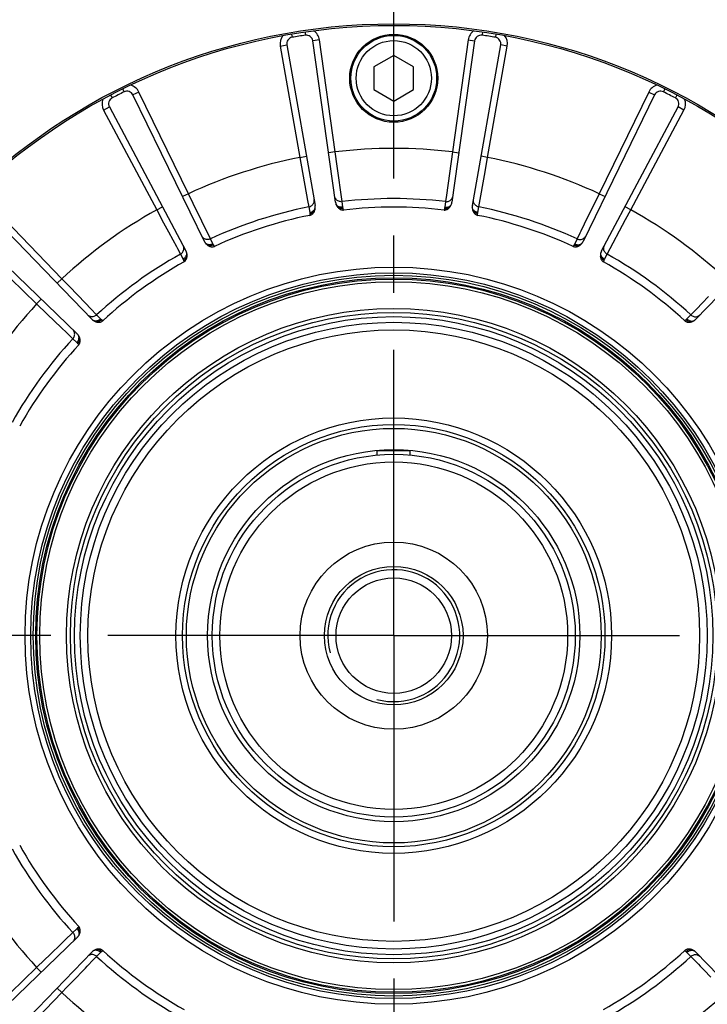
# Model space of a CAD drawing. Header units: millimetres. Extents: x 0 to 420, y 0 to 297.
# Tile 44 of 59: x 319 to 340, y 172 to 202. Entities that reach past the tile are written whole.
import ezdxf
from ezdxf.enums import TextEntityAlignment as Align

# ---------------------------------------------------------------- set-up
doc = ezdxf.new("R2010")
doc.units = ezdxf.units.MM
doc.header["$LTSCALE"] = 23.1
doc.linetypes.add('CENTER', pattern=[0.6, 0.375, -0.075, 0.075, -0.075])
doc.layers.get('0').update_dxf_attribs({"linetype": 'CONTINUOUS'})
for name, color, linetype in [('AXIS', 7, 'CONTINUOUS'), ('COMPONENTS', 7, 'CONTINUOUS'), ('DIMENSION', 7, 'CONTINUOUS')]:
    doc.layers.add(name, color=color, linetype=linetype)
doc.styles.get("Standard").update_dxf_attribs({"font": 'arial.ttf'})
doc.styles.add('TEXTSTYLE_4', font='gdt')
doc.dimstyles.new('DIMSTYLE_2', dxfattribs={"dimtxt": 3, "dimasz": 3, "dimexe": 0.18, "dimexo": 0.0625, "dimgap": 0.09, "dimtad": 1, "dimtih": 1, "dimtoh": 1, "dimlfac": 5, "dimdsep": 46, "dimtxsty": 'STANDARD', "dimblk": '_FILLED', "dimblk1": '_FILLED', "dimblk2": '_FILLED', "dimcen": 0.09, "dimadec": 0, "dimazin": 0, "dimtol": 1, "dimtp": 0.2, "dimtm": 0.2, "dimtfac": 1, "dimtofl": 0, "dimtmove": 0, "dimatfit": 3, "dimldrblk": '_FILLED', "dimfxl": 1, "dimtolj": 1, "dimarcsym": 0})

# ---------------------------------------------------------------- blocks, each defined once
blk = doc.blocks.new('_FILLED')
at = {"color": 0, "linetype": 'BYBLOCK'}
blk.add_solid([(0, 0), (-1, 0.2), (-1, -0.2)], dxfattribs=at)
blk = doc.blocks.new('*D1')
at = {"layer": 'DIMENSION', "color": 2, "linetype": 'CONTINUOUS'}
for p, q in [((282.18, 199.61), (256.718, 199.61)), ((302.122, 192.958), (282.18, 199.61)), ((282.18, 199.61), (282.18, 199.61))]:
    blk.add_line(p, q, dxfattribs=at)
at = {"layer": 'DIMENSION', "color": 2, "linetype": 'CONTINUOUS', "xscale": 3, "yscale": 3, "zscale": 3, "rotation": 341.5525613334}
blk.add_blockref('_FILLED', (302.122, 192.958), dxfattribs=at)
at = {"layer": 'DIMENSION', "color": 2, "linetype": 'CONTINUOUS', "style": 'TEXTSTYLE_4'}
for s, p in [('`', (274.21, 200.36)), ('n', (263.718, 200.36))]:
    blk.add_text(s, height=3, dxfattribs=at).set_placement(p, align=Align.RIGHT)
at = {"layer": 'DIMENSION', "color": 2, "linetype": 'CONTINUOUS'}
for s, p in [('300', (270.71, 200.36)), ('0.2', (280.032, 200.36))]:
    blk.add_text(s, height=3, dxfattribs=at).set_placement(p, align=Align.RIGHT)
blk = doc.blocks.new('*D2')
at = {"layer": 'DIMENSION', "color": 2, "linetype": 'CONTINUOUS'}
for p, q in [((282.18, 199.61), (256.718, 199.61)), ((302.122, 192.958), (282.18, 199.61)), ((282.18, 199.61), (282.18, 199.61))]:
    blk.add_line(p, q, dxfattribs=at)
at = {"layer": 'DIMENSION', "color": 2, "linetype": 'CONTINUOUS', "xscale": 3, "yscale": 3, "zscale": 3, "rotation": 341.5525613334}
blk.add_blockref('_FILLED', (302.122, 192.958), dxfattribs=at)
at = {"layer": 'DIMENSION', "color": 2, "linetype": 'CONTINUOUS', "style": 'TEXTSTYLE_4'}
for s, p in [('`', (274.21, 200.36)), ('n', (263.718, 200.36))]:
    blk.add_text(s, height=3, dxfattribs=at).set_placement(p, align=Align.RIGHT)
at = {"layer": 'DIMENSION', "color": 2, "linetype": 'CONTINUOUS'}
for s, p in [('300', (270.71, 200.36)), ('0.2', (280.032, 200.36))]:
    blk.add_text(s, height=3, dxfattribs=at).set_placement(p, align=Align.RIGHT)

msp = doc.modelspace()

# ---------------------------------------------------------------- linework, layer by layer
at = {"layer": 'AXIS', "color": 2, "linetype": 'CENTER'}
for q in [(330.58, 213.1839), (300.86141, 183.46531), (360.29859, 183.46531), (330.58, 153.74672)]:
    msp.add_line((330.58, 183.46531), q, dxfattribs=at)
msp.add_circle((330.58, 183.46531), 30, dxfattribs=at)
at = {"layer": 'COMPONENTS', "color": 9, "linetype": 'CONTINUOUS'}
for p, q in [((327.48531, 201.70463), (327.50204, 201.60604)), ((327.88696, 201.76825), (327.90152, 201.66931)), ((328.32674, 201.52711), (328.12869, 201.49928)), ((328.80389, 198.13202), (328.32674, 201.52711)), ((332.83326, 201.52711), (332.35611, 198.13202)), ((332.83326, 201.52711), (333.03131, 201.49928)), ((333.27304, 201.76825), (333.25848, 201.66931)), ((333.67469, 201.70463), (333.65796, 201.60604)), ((327.14157, 201.3394), (327.33853, 201.37413)), ((327.14157, 201.3394), (327.73692, 197.96303)), ((333.42308, 197.96303), (334.01843, 201.3394)), ((334.01843, 201.3394), (333.82146, 201.37413)), ((322.36285, 200.04024), (322.40727, 199.95065)), ((338.79715, 200.04024), (338.75273, 199.95065)), ((322.00052, 199.85562), (322.04689, 199.76703)), ((322.85562, 199.94681), (322.67586, 199.85913)), ((324.35855, 196.86533), (322.85562, 199.94681)), ((338.30438, 199.94681), (336.80145, 196.86533)), ((338.30438, 199.94681), (338.48414, 199.85913)), ((339.15948, 199.85562), (339.11311, 199.76703)), ((321.78646, 199.40205), (321.96305, 199.49594)), ((339.37353, 199.40205), (339.19695, 199.49594)), ((321.78646, 199.40205), (323.39603, 196.3749)), ((337.76397, 196.3749), (339.37353, 199.40205)), ((327.73692, 197.96303), (327.93388, 197.99776)), ((327.73692, 197.96303), (327.97086, 196.6561)), ((328.80389, 198.13202), (328.60583, 198.10419)), ((328.86426, 197.69467), (328.80389, 198.13202)), ((332.35611, 198.13202), (332.17474, 196.81677)), ((332.35611, 198.13202), (332.55416, 198.10419)), ((333.42308, 197.96303), (333.22612, 197.99776)), ((333.34535, 197.52843), (333.42308, 197.96303)), ((329.01183, 196.62368), (328.86426, 197.69467)), ((333.15475, 196.46426), (333.34535, 197.52843)), ((320.52222, 194.28696), (318.14061, 196.75318)), ((324.35855, 196.86533), (324.17879, 196.77766)), ((324.50382, 196.56565), (324.35855, 196.86533)), ((332.17474, 196.81677), (332.14817, 196.62369)), ((336.80145, 196.86533), (336.3524, 195.93867)), ((336.80145, 196.86533), (336.9812, 196.77766)), ((323.39603, 196.3749), (323.57262, 196.46879)), ((325.02242, 195.49508), (324.50382, 196.56565)), ((327.97086, 196.6561), (328.00525, 196.46426)), ((328.00525, 196.46426), (328.03425, 196.29596)), ((329.03626, 196.45466), (329.01183, 196.62368)), ((332.14817, 196.62369), (332.12374, 196.45466)), ((333.12575, 196.29596), (333.15475, 196.46426)), ((337.76397, 196.3749), (337.58738, 196.46879)), ((323.39603, 196.3749), (323.60435, 195.98542)), ((328.03806, 196.26061), (328.04071, 196.20875)), ((329.05706, 196.36973), (329.04356, 196.41987)), ((332.11644, 196.41987), (332.10294, 196.36973)), ((333.11928, 196.20875), (333.12194, 196.26061)), ((337.60691, 196.08123), (337.76397, 196.3749)), ((317.29213, 195.9047), (319.75835, 193.52309)), ((323.60435, 195.98542), (323.75081, 195.71166)), ((336.3524, 195.93867), (336.25111, 195.72954)), ((337.04563, 195.0324), (337.60691, 196.08123)), ((323.75081, 195.71166), (323.88177, 195.46694)), ((336.22251, 195.6705), (336.13758, 195.49508)), ((336.25111, 195.72954), (336.22251, 195.6705)), ((323.88177, 195.46694), (323.99142, 195.26207)), ((323.99142, 195.26207), (324.02238, 195.20423)), ((325.09789, 195.34187), (325.02242, 195.49508)), ((325.14392, 195.26753), (325.11558, 195.31104)), ((336.04442, 195.31104), (336.01608, 195.26753)), ((336.13758, 195.49508), (336.06211, 195.34187)), ((324.02238, 195.20423), (324.11437, 195.0324)), ((324.11437, 195.0324), (324.19396, 194.8813)), ((336.96604, 194.8813), (337.04563, 195.0324)), ((324.20851, 194.84887), (324.22705, 194.80036)), ((336.93294, 194.80036), (336.95149, 194.84887)), ((320.52222, 194.28696), (320.37835, 194.14802)), ((320.75298, 194.04683), (320.52222, 194.28696)), ((321.23547, 193.54458), (320.75298, 194.04683)), ((340.11664, 193.74459), (339.92436, 193.54441)), ((319.75835, 193.52309), (319.89728, 193.66696)), ((319.75835, 193.52309), (320.07683, 193.21705)), ((321.3965, 193.37691), (321.23547, 193.54458)), ((339.92436, 193.54441), (339.7634, 193.37681)), ((320.07683, 193.21705), (320.30072, 193.00195)), ((321.57703, 193.18891), (321.3965, 193.37691)), ((321.69614, 193.06653), (321.57703, 193.18891)), ((339.58297, 193.18891), (339.46386, 193.06653)), ((339.64076, 193.24909), (339.58297, 193.18891)), ((339.7634, 193.37681), (339.64076, 193.24909)), ((320.30072, 193.00195), (320.5009, 192.80967)), ((321.76289, 193.01004), (321.72249, 193.04267)), ((339.43751, 193.04267), (339.39711, 193.01004)), ((320.5009, 192.80967), (320.66849, 192.64871)), ((320.66849, 192.64871), (320.79622, 192.52607)), ((320.79622, 192.52607), (320.85639, 192.46828)), ((320.85639, 192.46828), (320.97878, 192.34917)), ((321.00264, 192.32281), (321.03527, 192.28242)), ((321.03526, 174.6482), (321.00264, 174.6078)), ((320.85639, 174.46234), (320.61662, 174.23209)), ((320.97878, 174.58145), (320.85639, 174.46234)), ((320.61662, 174.23209), (320.56063, 174.17833)), ((320.22809, 173.8589), (320.15335, 173.7871)), ((321.48298, 173.64376), (321.57703, 173.7417)), ((321.57703, 173.7417), (321.69614, 173.86409)), ((321.72249, 173.88794), (321.76289, 173.92057)), ((339.39711, 173.92057), (339.43751, 173.88794)), ((339.46386, 173.86409), (339.58297, 173.7417)), ((339.58297, 173.7417), (339.81322, 173.50192)), ((321.29315, 173.44608), (321.48298, 173.64376)), ((339.81322, 173.50192), (339.86698, 173.44594)), ((319.75835, 173.40753), (317.29213, 171.02592)), ((319.75835, 173.40753), (319.89728, 173.26366)), ((320.90193, 173.0388), (321.17464, 173.3227)), ((318.14061, 170.17744), (320.52222, 172.64366)), ((320.52222, 172.64366), (320.37835, 172.78259)), ((320.52222, 172.64366), (320.67679, 172.80448))]:
    msp.add_line(p, q, dxfattribs=at)
at = {"layer": 'COMPONENTS', "color": 7, "linetype": 'CONTINUOUS'}
for p, q in [((328.81657, 196.60475), (328.12869, 201.49928)), ((333.03131, 201.49928), (332.34343, 196.60475)), ((327.33853, 201.37413), (328.19681, 196.5066)), ((332.96319, 196.50659), (333.82146, 201.37413)), ((330.58, 201.05813), (329.98, 200.71172)), ((331.18, 200.71172), (330.58, 201.05813)), ((329.98, 200.71172), (329.98, 200.0189)), ((331.18, 200.0189), (331.18, 200.71172)), ((329.98, 200.0189), (330.58, 199.67249)), ((330.58, 199.67249), (331.18, 200.0189)), ((324.84256, 195.41673), (322.67586, 199.85913)), ((338.48414, 199.85913), (336.31744, 195.41673)), ((321.96305, 199.49594), (324.28347, 195.13186)), ((336.87652, 195.13186), (339.19695, 199.49594)), ((321.43018, 193.05882), (317.99674, 196.61425)), ((343.16325, 196.61425), (339.72982, 193.05882)), ((317.43106, 196.04856), (320.98648, 192.61513)), ((331.08, 189.06531), (330.08, 189.06531)), ((320.98649, 174.31549), (317.43106, 170.88205)), ((317.99674, 170.31637), (321.43018, 173.87179)), ((339.72982, 173.8718), (343.16325, 170.31637))]:
    msp.add_line(p, q, dxfattribs=at)
at = {"layer": 'COMPONENTS', "color": 2, "linetype": 'CONTINUOUS'}
for p, q in [((330.08, 188.94158), (330.08, 189.06531)), ((331.08, 188.94158), (331.08, 189.06531))]:
    msp.add_line(p, q, dxfattribs=at)
at = {"layer": 'COMPONENTS', "color": 9, "linetype": 'CONTINUOUS'}
for points in [[(328.81598, 196.71563), (328.80461, 196.73757), (328.79633, 196.76075), (328.79126, 196.78481)], [(332.34403, 196.71563), (332.35539, 196.73756), (332.36367, 196.76075), (332.36873, 196.78481)], [(328.00525, 196.46425), (328.03024, 196.47076), (328.05419, 196.48028), (328.07671, 196.49264)], [(328.03425, 196.29596), (328.05553, 196.30095), (328.07619, 196.30771), (328.09599, 196.31617), (328.11469, 196.32621), (328.13205, 196.33773), (328.14789, 196.35058), (328.162, 196.36461), (328.17422, 196.37965), (328.18439, 196.39553), (328.19241, 196.41204), (328.19817, 196.429), (328.20161, 196.4462)], [(328.07671, 196.49264), (328.09742, 196.50765), (328.11598, 196.52504), (328.13207, 196.54454), (328.14543, 196.56581), (328.15584, 196.58849), (328.16311, 196.61222)], [(328.16311, 196.61222), (328.16714, 196.6366), (328.16785, 196.66121), (328.16524, 196.68565)], [(329.01183, 196.62369), (328.98606, 196.62217), (328.96034, 196.62382), (328.9351, 196.62862), (328.91077, 196.63649), (328.88775, 196.6473), (328.86642, 196.66086), (328.84714, 196.67696), (328.83023, 196.69532), (328.81598, 196.71563)], [(329.03626, 196.45466), (329.01448, 196.45282), (328.99274, 196.45287), (328.9713, 196.4548), (328.95041, 196.45857), (328.93034, 196.46416), (328.91131, 196.47149), (328.89355, 196.48048), (328.87728, 196.49101), (328.8627, 196.50296), (328.84997, 196.51619), (328.83925, 196.53054), (328.83067, 196.54583)], [(329.04356, 196.41987), (329.01612, 196.41647), (328.98886, 196.416), (328.96233, 196.41848), (328.93703, 196.42384), (328.91345, 196.43199), (328.89204, 196.44277)], [(329.04356, 196.41987), (329.04196, 196.42596), (329.04052, 196.43193), (329.03923, 196.43779), (329.03809, 196.44353), (329.0371, 196.44915), (329.03626, 196.45466)], [(332.12374, 196.45466), (332.1229, 196.44913), (332.1219, 196.4435), (332.12076, 196.43775), (332.11947, 196.4319), (332.11803, 196.42594), (332.11644, 196.41987)], [(332.11644, 196.41987), (332.14388, 196.41647), (332.17113, 196.41601), (332.19767, 196.41848), (332.22297, 196.42384), (332.24655, 196.43199), (332.26795, 196.44277)], [(332.12374, 196.45466), (332.14552, 196.45283), (332.16726, 196.45288), (332.1887, 196.4548), (332.20959, 196.45858), (332.22966, 196.46417), (332.24869, 196.47149), (332.26645, 196.48048), (332.28272, 196.49101), (332.2973, 196.50296), (332.31003, 196.51619), (332.32075, 196.53054), (332.32933, 196.54583)], [(332.14816, 196.62367), (332.17394, 196.62215), (332.19966, 196.6238), (332.2249, 196.6286), (332.24923, 196.63647), (332.27225, 196.64728), (332.29358, 196.66085), (332.31286, 196.67695), (332.32977, 196.69531), (332.34403, 196.71563)], [(333.12575, 196.29595), (333.10447, 196.30094), (333.0838, 196.30771), (333.064, 196.31616), (333.04531, 196.32621), (333.02794, 196.33773), (333.01211, 196.35058), (332.998, 196.36461), (332.98578, 196.37965), (332.9756, 196.39553), (332.96759, 196.41204), (332.96183, 196.429), (332.95839, 196.4462)], [(332.99689, 196.61223), (332.99286, 196.6366), (332.99214, 196.66121), (332.99476, 196.68565)], [(333.0833, 196.49266), (333.06259, 196.50766), (333.04403, 196.52506), (333.02794, 196.54455), (333.01458, 196.56582), (333.00417, 196.5885), (332.99689, 196.61223)], [(333.15475, 196.46426), (333.12976, 196.47078), (333.10581, 196.4803), (333.0833, 196.49266)], [(328.03425, 196.29596), (328.03516, 196.29044), (328.03596, 196.28477), (328.03665, 196.27896), (328.03723, 196.273), (328.0377, 196.26688), (328.03806, 196.26061)], [(328.03806, 196.26062), (328.06521, 196.26586), (328.09127, 196.27384), (328.11574, 196.28439), (328.13815, 196.29731), (328.15805, 196.31235), (328.17507, 196.32922)], [(333.12194, 196.26061), (333.09479, 196.26586), (333.06873, 196.27384), (333.04425, 196.28439), (333.02185, 196.29731), (333.00194, 196.31235), (332.98492, 196.32922)], [(333.12194, 196.26061), (333.1223, 196.26686), (333.12277, 196.27295), (333.12335, 196.27891), (333.12404, 196.28473), (333.12484, 196.29041), (333.12575, 196.29596)], [(325.02242, 195.49508), (324.99838, 195.48567), (324.97341, 195.47929), (324.94792, 195.47606), (324.92235, 195.47602), (324.89711, 195.47919), (324.87264, 195.4855), (324.84933, 195.49485), (324.82757, 195.50709), (324.80774, 195.522), (324.79015, 195.53935), (324.77511, 195.55884), (324.76286, 195.58015)], [(336.13757, 195.49507), (336.16161, 195.48565), (336.18659, 195.47927), (336.21207, 195.47604), (336.23765, 195.47601), (336.26288, 195.47917), (336.28736, 195.48549), (336.31067, 195.49484), (336.33243, 195.50708), (336.35226, 195.522), (336.36985, 195.53935), (336.38489, 195.55884), (336.39714, 195.58015)], [(324.11438, 195.03239), (324.13613, 195.04631), (324.15597, 195.06276), (324.17356, 195.08148), (324.18862, 195.10215), (324.20089, 195.12443), (324.21017, 195.14794), (324.21631, 195.1723), (324.2192, 195.19709), (324.21878, 195.22191), (324.21508, 195.24634), (324.20815, 195.26996), (324.19811, 195.2924)], [(325.09789, 195.34187), (325.07774, 195.3334), (325.05705, 195.32672), (325.03606, 195.32193), (325.01503, 195.31907), (324.99421, 195.31818), (324.97385, 195.31927), (324.95418, 195.32233), (324.93546, 195.32732), (324.91789, 195.33418), (324.9017, 195.34282), (324.88707, 195.35316), (324.87418, 195.36505)], [(325.11558, 195.31104), (325.09053, 195.29933), (325.06475, 195.29046), (325.03876, 195.28462), (325.01303, 195.2819), (324.98809, 195.28236), (324.9644, 195.286)], [(325.11558, 195.31104), (325.11218, 195.31634), (325.10896, 195.32158), (325.10592, 195.32675), (325.10306, 195.33185), (325.10039, 195.33689), (325.09789, 195.34187)], [(336.06211, 195.34187), (336.0596, 195.33688), (336.05692, 195.33182), (336.05406, 195.32671), (336.05102, 195.32155), (336.04781, 195.31633), (336.04442, 195.31104)], [(336.04442, 195.31104), (336.06947, 195.29933), (336.09524, 195.29047), (336.12124, 195.28462), (336.14696, 195.2819), (336.1719, 195.28237), (336.19559, 195.28601)], [(336.06211, 195.34187), (336.08226, 195.3334), (336.10295, 195.32673), (336.12394, 195.32193), (336.14497, 195.31907), (336.16579, 195.31818), (336.18615, 195.31927), (336.20582, 195.32233), (336.22454, 195.32732), (336.24211, 195.33418), (336.2583, 195.34283), (336.27293, 195.35316), (336.28582, 195.36505)], [(337.04563, 195.03241), (337.02388, 195.04632), (337.00404, 195.06278), (336.98645, 195.0815), (336.97139, 195.10216), (336.95912, 195.12444), (336.94983, 195.14795), (336.9437, 195.17231), (336.94081, 195.1971), (336.94122, 195.22191), (336.94492, 195.24634), (336.95184, 195.26997), (336.96188, 195.2924)], [(324.19396, 194.8813), (324.21266, 194.89262), (324.23022, 194.90544), (324.24643, 194.9196), (324.26111, 194.93493), (324.27407, 194.95125), (324.28516, 194.96837), (324.29424, 194.98607), (324.30121, 195.00415), (324.30599, 195.02239), (324.30851, 195.04058), (324.30875, 195.05849), (324.3067, 195.07591)], [(324.20851, 194.84887), (324.2327, 194.86225), (324.25502, 194.87789), (324.27504, 194.89548), (324.29235, 194.91469), (324.30664, 194.93515), (324.31761, 194.95645)], [(336.95149, 194.84886), (336.92729, 194.86225), (336.90497, 194.87789), (336.88496, 194.89548), (336.86764, 194.9147), (336.85335, 194.93515), (336.84238, 194.95645)], [(336.96604, 194.8813), (336.94734, 194.89262), (336.92978, 194.90544), (336.91356, 194.9196), (336.89889, 194.93493), (336.88593, 194.95125), (336.87484, 194.96837), (336.86576, 194.98607), (336.85879, 195.00415), (336.85401, 195.02239), (336.85149, 195.04058), (336.85125, 195.05849), (336.8533, 195.07591)], [(324.19396, 194.8813), (324.19653, 194.87633), (324.19904, 194.87119), (324.20149, 194.86588), (324.20389, 194.86038), (324.20622, 194.85471), (324.20851, 194.84887)], [(336.95149, 194.84887), (336.95378, 194.85473), (336.95613, 194.86041), (336.95852, 194.86591), (336.96097, 194.87122), (336.96348, 194.87635), (336.96604, 194.8813)], [(321.57702, 193.18892), (321.55707, 193.17254), (321.53529, 193.15875), (321.51205, 193.1478), (321.48774, 193.13987), (321.46276, 193.13508), (321.43753, 193.13352), (321.41247, 193.13521), (321.388, 193.14012), (321.36453, 193.14818), (321.34244, 193.15924), (321.32211, 193.17313), (321.30388, 193.18961)], [(339.58296, 193.1889), (339.60292, 193.17252), (339.6247, 193.15874), (339.64794, 193.14779), (339.67225, 193.13985), (339.69723, 193.13507), (339.72246, 193.1335), (339.74752, 193.1352), (339.77199, 193.14011), (339.79547, 193.14817), (339.81755, 193.15924), (339.83789, 193.17313), (339.85612, 193.18962)], [(321.69614, 193.06652), (321.6796, 193.05224), (321.66198, 193.0395), (321.6435, 193.02845), (321.62439, 193.01923), (321.60486, 193.01195), (321.58515, 193.0067), (321.56551, 193.00353), (321.54616, 193.00249), (321.52733, 193.00358), (321.50926, 193.00681), (321.49215, 193.01211), (321.47622, 193.01945)], [(321.72249, 193.04267), (321.70229, 193.02379), (321.68052, 193.0074), (321.6576, 192.9938), (321.63397, 192.98327), (321.6101, 192.976), (321.58645, 192.97214)], [(321.72249, 193.04267), (321.71762, 193.04666), (321.71294, 193.05065), (321.70846, 193.05462), (321.70416, 193.05859), (321.70006, 193.06256), (321.69614, 193.06653)], [(339.46386, 193.06653), (339.45993, 193.06255), (339.45581, 193.05857), (339.45152, 193.0546), (339.44703, 193.05062), (339.44236, 193.04665), (339.43751, 193.04267)], [(339.43751, 193.04267), (339.45771, 193.02379), (339.47948, 193.0074), (339.5024, 192.9938), (339.52602, 192.98327), (339.54989, 192.97601), (339.57354, 192.97215)], [(339.46386, 193.06653), (339.4804, 193.05224), (339.49802, 193.0395), (339.5165, 193.02846), (339.53561, 193.01924), (339.55514, 193.01196), (339.57485, 193.0067), (339.59449, 193.00353), (339.61384, 193.00249), (339.63266, 193.00359), (339.65074, 193.00681), (339.66784, 193.01211), (339.68378, 193.01944)], [(320.8564, 192.46827), (320.87279, 192.48823), (320.88657, 192.51001), (320.89752, 192.53325), (320.90545, 192.55756), (320.91024, 192.58254), (320.9118, 192.60777), (320.91011, 192.63283), (320.90519, 192.6573), (320.89714, 192.68078), (320.88607, 192.70286), (320.87218, 192.72319), (320.85569, 192.74143)], [(320.97878, 192.34917), (320.99306, 192.36571), (321.0058, 192.38333), (321.01685, 192.40181), (321.02607, 192.42092), (321.03335, 192.44045), (321.03861, 192.46015), (321.04178, 192.4798), (321.04282, 192.49915), (321.04172, 192.51797), (321.0385, 192.53605), (321.03319, 192.55315), (321.02586, 192.56909)], [(320.97878, 192.34917), (320.98276, 192.34524), (320.98673, 192.34112), (320.99071, 192.33682), (320.99468, 192.33234), (320.99866, 192.32767), (321.00264, 192.32281)], [(321.00264, 192.32282), (321.02151, 192.34302), (321.03791, 192.36479), (321.0515, 192.38771), (321.06204, 192.41133), (321.0693, 192.4352), (321.07316, 192.45885)], [(320.85639, 174.46233), (320.87277, 174.44238), (320.88655, 174.4206), (320.8975, 174.39736), (320.90544, 174.37305), (320.91023, 174.34807), (320.91179, 174.32284), (320.9101, 174.29778), (320.90519, 174.27331), (320.89713, 174.24984), (320.88606, 174.22775), (320.87217, 174.20742), (320.85569, 174.18919)], [(321.00264, 174.6078), (320.99864, 174.60293), (320.99466, 174.59825), (320.99069, 174.59376), (320.98671, 174.58947), (320.98275, 174.58536), (320.97878, 174.58145)], [(320.97878, 174.58145), (320.99307, 174.56491), (321.00581, 174.54729), (321.01685, 174.52881), (321.02607, 174.5097), (321.03335, 174.49017), (321.03861, 174.47046), (321.04178, 174.45082), (321.04282, 174.43147), (321.04172, 174.41264), (321.0385, 174.39457), (321.03319, 174.37746), (321.02586, 174.36153)], [(321.00264, 174.6078), (321.02152, 174.5876), (321.03791, 174.56582), (321.05151, 174.54291), (321.06204, 174.51928), (321.06931, 174.49541), (321.07317, 174.47176)], [(320.56063, 174.17833), (320.43719, 174.05976), (320.22809, 173.8589)], [(320.15335, 173.7871), (319.99848, 173.63829), (319.75835, 173.40753)], [(321.57704, 173.74171), (321.55708, 173.7581), (321.5353, 173.77188), (321.51206, 173.78283), (321.48775, 173.79076), (321.46277, 173.79555), (321.43754, 173.79711), (321.41248, 173.79542), (321.38801, 173.7905), (321.36453, 173.78244), (321.34244, 173.77138), (321.32211, 173.75748), (321.30388, 173.741)], [(321.69614, 173.86409), (321.67959, 173.87837), (321.66198, 173.89111), (321.6435, 173.90216), (321.62438, 173.91138), (321.60486, 173.91866), (321.58515, 173.92392), (321.56551, 173.92708), (321.54616, 173.92813), (321.52733, 173.92703), (321.50926, 173.92381), (321.49215, 173.9185), (321.47622, 173.91117)], [(321.72249, 173.88794), (321.70229, 173.90682), (321.68052, 173.92322), (321.6576, 173.93681), (321.63398, 173.94735), (321.61011, 173.95461), (321.58646, 173.95847)], [(321.69614, 173.86409), (321.70007, 173.86807), (321.70418, 173.87204), (321.70848, 173.87602), (321.71297, 173.87999), (321.71764, 173.88397), (321.72249, 173.88794)], [(339.43751, 173.88795), (339.45771, 173.90682), (339.47948, 173.92322), (339.5024, 173.93682), (339.52603, 173.94735), (339.54989, 173.95462), (339.57355, 173.95847)], [(339.43751, 173.88794), (339.44238, 173.88395), (339.44706, 173.87997), (339.45154, 173.87599), (339.45584, 173.87202), (339.45994, 173.86805), (339.46386, 173.86409)], [(339.46386, 173.86409), (339.4804, 173.87838), (339.49802, 173.89112), (339.5165, 173.90216), (339.53561, 173.91138), (339.55514, 173.91866), (339.57484, 173.92392), (339.59449, 173.92709), (339.61384, 173.92813), (339.63266, 173.92703), (339.65074, 173.92381), (339.66784, 173.9185), (339.68378, 173.91117)], [(339.58298, 173.7417), (339.60293, 173.75808), (339.62471, 173.77186), (339.64795, 173.78281), (339.67226, 173.79075), (339.69724, 173.79554), (339.72247, 173.7971), (339.74752, 173.79541), (339.772, 173.79049), (339.79547, 173.78244), (339.81756, 173.77137), (339.83789, 173.75748), (339.85612, 173.741)], [(321.17464, 173.3227), (321.23564, 173.38621), (321.29315, 173.44608)], [(339.86698, 173.44594), (339.98554, 173.3225), (340.18641, 173.1134)], [(320.67679, 172.80448), (320.82826, 172.96214), (320.90193, 173.0388)]]:
    msp.add_lwpolyline(points, dxfattribs=at)
at = {"layer": 'COMPONENTS', "color": 7, "linetype": 'CONTINUOUS'}
for points in [[(328.17508, 196.32923), (328.18287, 196.34767), (328.18931, 196.36653), (328.19441, 196.38582), (328.19815, 196.40552), (328.20055, 196.42565), (328.20161, 196.4462)], [(328.20161, 196.4462), (328.20161, 196.45625), (328.20129, 196.46632), (328.20065, 196.47638), (328.19969, 196.48645), (328.19841, 196.49652), (328.19681, 196.5066)], [(328.81657, 196.60475), (328.81812, 196.59484), (328.81999, 196.58497), (328.82218, 196.57513), (328.82469, 196.56533), (328.82752, 196.55556), (328.83067, 196.54583)], [(328.83067, 196.54583), (328.83798, 196.52668), (328.84646, 196.50832), (328.8561, 196.49076), (328.86691, 196.47398), (328.87888, 196.458), (328.89202, 196.44281)], [(328.89202, 196.44281), (328.90825, 196.42665), (328.92512, 196.4124), (328.94261, 196.40006), (328.96086, 196.38949), (328.97973, 196.38082), (328.99883, 196.37446), (329.01802, 196.37057), (329.03743, 196.36899), (329.05707, 196.36973)], [(332.10293, 196.36973), (332.12257, 196.36899), (332.14199, 196.37057), (332.16118, 196.37447), (332.18029, 196.38083), (332.19917, 196.3895), (332.21742, 196.40008), (332.2349, 196.41242), (332.25175, 196.42665), (332.26796, 196.44279)], [(332.26796, 196.44279), (332.28106, 196.45792), (332.29302, 196.47387), (332.30382, 196.49063), (332.31348, 196.50821), (332.32198, 196.52661), (332.32933, 196.54583)], [(332.32933, 196.54583), (332.33244, 196.5554), (332.33524, 196.56506), (332.33774, 196.57484), (332.33994, 196.58471), (332.34184, 196.59468), (332.34343, 196.60475)], [(332.96319, 196.50659), (332.9616, 196.49669), (332.96033, 196.48672), (332.95938, 196.47669), (332.95873, 196.46659), (332.95841, 196.45643), (332.95839, 196.4462)], [(332.95839, 196.4462), (332.95943, 196.42572), (332.96182, 196.40565), (332.96556, 196.38596), (332.97065, 196.36667), (332.9771, 196.34777), (332.9849, 196.32927)], [(328.04071, 196.20875), (328.05961, 196.21412), (328.07758, 196.22161), (328.09462, 196.23125), (328.11082, 196.24319), (328.12609, 196.25726), (328.14018, 196.27295), (328.153, 196.29009), (328.16463, 196.30885), (328.17508, 196.32923)], [(332.9849, 196.32927), (332.99535, 196.30888), (333.00699, 196.29012), (333.01981, 196.27298), (333.03389, 196.25728), (333.04916, 196.2432), (333.06536, 196.23125), (333.08241, 196.22162), (333.10038, 196.21412), (333.11928, 196.20875)], [(324.84257, 195.41673), (324.8471, 195.40779), (324.85194, 195.39898), (324.85706, 195.3903), (324.86247, 195.38175), (324.86818, 195.37334), (324.87418, 195.36505)], [(324.87418, 195.36505), (324.88705, 195.3491), (324.90079, 195.33426), (324.91539, 195.32053), (324.93085, 195.30792), (324.94718, 195.29641), (324.96437, 195.28603)], [(324.96437, 195.28603), (324.9848, 195.27568), (325.00524, 195.26734), (325.02569, 195.26101), (325.04631, 195.25659), (325.06694, 195.25418), (325.08707, 195.25404), (325.10652, 195.25626), (325.12547, 195.26076), (325.14392, 195.26753)], [(336.01608, 195.26753), (336.03452, 195.26076), (336.05347, 195.25626), (336.07292, 195.25404), (336.09304, 195.25417), (336.11367, 195.25659), (336.13429, 195.261), (336.15473, 195.26733), (336.17517, 195.27567), (336.19561, 195.28601)], [(336.19561, 195.28601), (336.21275, 195.29636), (336.22904, 195.30783), (336.2445, 195.32044), (336.25911, 195.33418), (336.27288, 195.34905), (336.28581, 195.36505)], [(336.28581, 195.36505), (336.29173, 195.37319), (336.29738, 195.38152), (336.30278, 195.39004), (336.30792, 195.39875), (336.31281, 195.40764), (336.31744, 195.41673)], [(324.22705, 194.80036), (324.24337, 194.8113), (324.25814, 194.82399), (324.27137, 194.83841), (324.28309, 194.85477), (324.29326, 194.87288), (324.30181, 194.89215), (324.30871, 194.91242), (324.31397, 194.93385), (324.31762, 194.95647)], [(324.3067, 195.0759), (324.30359, 195.08547), (324.30018, 195.09494), (324.29646, 195.10431), (324.29243, 195.11359), (324.28811, 195.12278), (324.28347, 195.13186)], [(324.31762, 194.95647), (324.31932, 194.97642), (324.31962, 194.99636), (324.31851, 195.01628), (324.31598, 195.03617), (324.31205, 195.05605), (324.3067, 195.0759)], [(336.8533, 195.07591), (336.84796, 195.05611), (336.84402, 195.03628), (336.8415, 195.01639), (336.84038, 194.99647), (336.84067, 194.97651), (336.84238, 194.9565)], [(336.84238, 194.9565), (336.84602, 194.93388), (336.85128, 194.91244), (336.85818, 194.89218), (336.86673, 194.8729), (336.8769, 194.85479), (336.88862, 194.83842), (336.90185, 194.82399), (336.91663, 194.8113), (336.93295, 194.80036)], [(336.87652, 195.13186), (336.87194, 195.1229), (336.86765, 195.1138), (336.86364, 195.10455), (336.85991, 195.09515), (336.85646, 195.0856), (336.8533, 195.07591)], [(321.43018, 193.05882), (321.43726, 193.05172), (321.44458, 193.04483), (321.45214, 193.03816), (321.45993, 193.03171), (321.46796, 193.02547), (321.47622, 193.01944)], [(321.47622, 193.01944), (321.49339, 193.00825), (321.51104, 192.99838), (321.52917, 192.98983), (321.54777, 192.98261), (321.56685, 192.97672), (321.58641, 192.97215)], [(321.58641, 192.97215), (321.60904, 192.96863), (321.63106, 192.96701), (321.65246, 192.96731), (321.67344, 192.96948), (321.69381, 192.97356), (321.713, 192.97965), (321.73081, 192.98777), (321.74744, 192.99791), (321.76289, 193.01005)], [(339.39711, 193.01004), (339.41255, 192.99791), (339.42918, 192.98778), (339.44699, 192.97965), (339.46617, 192.97356), (339.48653, 192.96948), (339.50751, 192.96731), (339.52891, 192.96701), (339.55093, 192.96863), (339.57356, 192.97215)], [(339.57356, 192.97215), (339.59305, 192.97669), (339.6121, 192.98256), (339.63069, 192.98978), (339.64884, 192.99833), (339.66653, 193.00822), (339.68377, 193.01944)], [(339.68377, 193.01944), (339.69192, 193.02536), (339.69988, 193.03154), (339.70765, 193.03798), (339.71523, 193.04467), (339.72262, 193.05162), (339.72982, 193.05882)], [(321.02587, 192.56908), (321.01994, 192.57723), (321.01376, 192.58519), (321.00733, 192.59296), (321.00064, 192.60054), (320.99369, 192.60793), (320.98648, 192.61513)], [(321.07316, 192.45887), (321.06862, 192.47836), (321.06274, 192.49741), (321.05553, 192.516), (321.04698, 192.53415), (321.03709, 192.55184), (321.02587, 192.56908)], [(321.03526, 192.28242), (321.0474, 192.29786), (321.05753, 192.31449), (321.06566, 192.3323), (321.07174, 192.35148), (321.07583, 192.37184), (321.078, 192.39282), (321.07829, 192.41422), (321.07668, 192.43624), (321.07316, 192.45887)], [(321.07315, 174.47172), (321.07668, 174.49435), (321.07829, 174.51637), (321.078, 174.53777), (321.07583, 174.55875), (321.07175, 174.57912), (321.06566, 174.59831), (321.05753, 174.61612), (321.0474, 174.63275), (321.03526, 174.6482)], [(320.98649, 174.31549), (320.99359, 174.32257), (321.00048, 174.32989), (321.00715, 174.33744), (321.0136, 174.34524), (321.01984, 174.35326), (321.02586, 174.36153)], [(321.02586, 174.36153), (321.03706, 174.3787), (321.04693, 174.39635), (321.05547, 174.41448), (321.06269, 174.43308), (321.06859, 174.45216), (321.07315, 174.47172)], [(321.47622, 173.91118), (321.46808, 173.90525), (321.46012, 173.89907), (321.45235, 173.89264), (321.44477, 173.88595), (321.43738, 173.879), (321.43018, 173.87179)], [(321.58644, 173.95847), (321.56695, 173.95393), (321.5479, 173.94805), (321.52931, 173.94084), (321.51116, 173.93229), (321.49347, 173.9224), (321.47622, 173.91118)], [(321.76289, 173.92057), (321.74744, 173.93271), (321.73082, 173.94284), (321.71301, 173.95097), (321.69383, 173.95705), (321.67347, 173.96113), (321.65249, 173.96331), (321.63109, 173.9636), (321.60907, 173.96199), (321.58644, 173.95847)], [(339.57359, 173.95846), (339.55096, 173.96199), (339.52894, 173.9636), (339.50753, 173.96331), (339.48655, 173.96114), (339.46619, 173.95706), (339.447, 173.95097), (339.42919, 173.94284), (339.41256, 173.93271), (339.39711, 173.92057)], [(339.68378, 173.91117), (339.66661, 173.92237), (339.64896, 173.93224), (339.63083, 173.94078), (339.61223, 173.948), (339.59315, 173.9539), (339.57359, 173.95846)], [(339.72981, 173.8718), (339.72273, 173.8789), (339.71542, 173.88579), (339.70786, 173.89246), (339.70007, 173.89891), (339.69204, 173.90515), (339.68378, 173.91117)]]:
    msp.add_lwpolyline(points, dxfattribs=at)
for centre, radius in [((330.58, 183.46531), 22.6), ((330.58, 183.46531), 18.55), ((330.58, 183.46531), 18.5), ((330.58, 200.36531), 1.334), ((330.58, 200.36531), 1.3), ((330.58, 200.36531), 1.14), ((330.58, 183.46531), 11.1732), ((330.58, 183.46531), 11), ((330.58, 183.46531), 10.8125), ((330.58, 183.46531), 9.92), ((330.58, 183.46531), 9.8), ((330.58, 183.46531), 9.6725), ((330.58, 183.46531), 9.5), ((330.58, 183.46531), 9.26906), ((330.58, 183.46531), 6.6), ((330.58, 183.46531), 6.4), ((330.58, 183.46531), 6.28453), ((330.58, 183.46531), 5.5), ((330.58, 183.46531), 5.26906), ((330.58, 183.46531), 2.83901), ((330.58, 183.46531), 2.1), ((330.58, 183.46531), 1.75)]:
    msp.add_circle(centre, radius, dxfattribs=at)
at = {"layer": 'COMPONENTS', "color": 9, "linetype": 'CONTINUOUS'}
for radius in [10.925, 10.85, 10.73, 5.64]:
    msp.add_circle((330.58, 183.46531), radius, dxfattribs=at)
for centre, radius, start, end in [((327.93063, 201.47144), 0.4, 8, 56.545887), ((333.22937, 201.47144), 0.4, 123.454113, 172), ((327.5355, 201.40886), 0.4, 141.454113, 190), ((333.6245, 201.40886), 0.4, 350, 38.545887), ((322.4961, 199.77146), 0.4, 26, 74.545887), ((338.6639, 199.77146), 0.4, 105.454113, 154), ((322.13964, 199.58984), 0.4, 159.454113, 208), ((339.02036, 199.58984), 0.4, 332, 20.545887), ((330.58, 183.46531), 14.77386, 83.09521, 96.90479), ((330.58, 183.46531), 14.77386, 101.09521, 114.90479), ((330.58, 183.46531), 14.77386, 65.09521, 78.90479), ((330.58, 183.46531), 13.25149, 101.203759, 114.79624), ((330.58, 183.46531), 13.25149, 83.203759, 96.79624), ((330.58, 183.46531), 13.25149, 65.203759, 78.79624), ((330.58, 183.46531), 14.77386, 119.09521, 132.90479), ((330.58, 183.46531), 14.77386, 47.09521, 60.90479), ((330.58, 183.46531), 13.25149, 119.203759, 132.79624), ((330.58, 183.46531), 13.25149, 47.203759, 60.79624), ((330.58, 183.46531), 14.77386, 137.09521, 150.90479), ((330.58, 183.46531), 13.25149, 137.203759, 150.796241), ((330.58, 183.46531), 13.25149, 209.203759, 222.79624), ((330.58, 183.46531), 14.77386, 209.09521, 222.90479), ((330.58, 183.46531), 13.25149, 227.203759, 240.79624), ((330.58, 183.46531), 13.25149, 299.203759, 312.79624), ((330.58, 183.46531), 14.77386, 227.09521, 240.90479), ((330.58, 183.46531), 14.77386, 299.09521, 312.90479)]:
    msp.add_arc(centre, radius, start, end, dxfattribs=at)
at = {"layer": 'COMPONENTS', "color": 7, "linetype": 'CONTINUOUS'}
for centre, radius, start, end in [((327.5355, 201.40886), 0.2, 99.629733, 190), ((330.58, 183.46531), 18.4, 98.370267, 99.629733), ((327.93063, 201.47144), 0.2, 8, 98.370267), ((333.22937, 201.47144), 0.2, 81.629733, 172), ((330.58, 183.46531), 18.4, 80.370267, 81.629733), ((333.6245, 201.40886), 0.2, 350, 80.370267), ((322.13964, 199.58984), 0.2, 117.629733, 208), ((330.58, 183.46531), 18.4, 116.370267, 117.629733), ((322.4961, 199.77146), 0.2, 26, 116.370267), ((338.6639, 199.77146), 0.2, 63.629733, 154), ((330.58, 183.46531), 18.4, 62.370267, 63.629733), ((339.02036, 199.58984), 0.2, 332, 62.370267), ((330.58, 183.46531), 12.99397, 83.269281, 96.730707), ((330.58, 183.46531), 12.99397, 101.269281, 114.730707), ((330.58, 183.46531), 12.99397, 65.269281, 78.730755), ((330.58, 183.46531), 12.99397, 119.269281, 132.730707), ((330.58, 183.46531), 12.99397, 47.269281, 60.730707), ((330.58, 183.46531), 12.99397, 137.26928, 150.73071), ((330.58, 183.46531), 12.99397, 209.269224, 222.730707), ((330.58, 183.46531), 12.99397, 227.269281, 240.730707), ((330.58, 183.46531), 12.99397, 299.269281, 312.730707)]:
    msp.add_arc(centre, radius, start, end, dxfattribs=at)
at = {"layer": 'COMPONENTS', "color": 2, "linetype": 'CONTINUOUS'}
msp.add_arc((330.58, 183.46531), 2, 255, 195, dxfattribs=at)

# ---------------------------------------------------------------- dimensions: what is measured, and where the dimension line sits
at = {"layer": 'DIMENSION', "color": 2, "linetype": 'CONTINUOUS'}
for picture in ['*D1', '*D2']:
    dim = msp.add_diameter_dim_2p(p1=(302.12157, 192.95835), p2=(359.03843, 173.97227), dimstyle='DIMSTYLE_2', dxfattribs=at)
    dim.commit()
    dim.dimension.update_dxf_attribs({"geometry": picture, "text_midpoint": (264.96413, 201.86037), "dimtype": 163})

doc.saveas('drawing.dxf')
